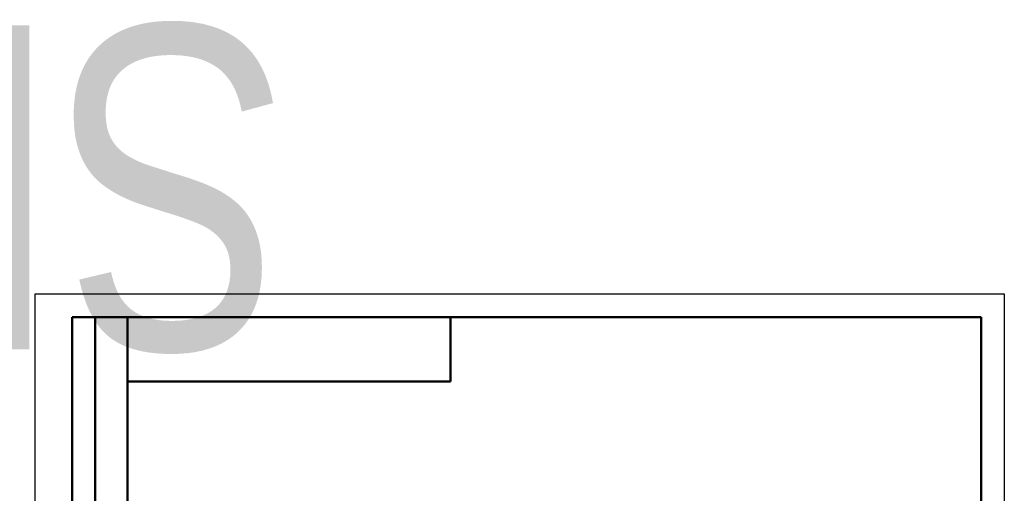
# Model space of a CAD drawing. Header units: millimetres. Extents: x -126 to 532, y -69 to 356.
# Tile 14 of 15: x -3 to 210, y 254 to 356. Entities that reach past the tile are written whole.
import ezdxf
from ezdxf.enums import TextEntityAlignment as Align

# ---------------------------------------------------------------- set-up
doc = ezdxf.new("R2018")
doc.units = ezdxf.units.MM
for name, color, linetype, lineweight in [('Кромка (ГОСТ)', 7, 'Continuous', 50), ('Обозначение (ГОСТ)', 7, 'Continuous', 25), ('Эскизная геометрия (ГОСТ)', 7, 'Continuous', 50)]:
    doc.layers.add(name, color=color, linetype=linetype, lineweight=lineweight)
doc.styles.get("Standard").update_dxf_attribs({"font": 'GOST Common Italic.ttf'})

# ---------------------------------------------------------------- blocks, each defined once
blk = doc.blocks.new('ГОСТ - Доп. графы 2')
at = {"layer": 'Эскизная геометрия (ГОСТ)'}
for p, q in [((-12, 0), (-12, 120)), ((-12, 120), (0, 120)), ((-7, 0), (-7, 120)), ((-12, 60), (0, 60)), ((0, 0), (-12, 0))]:
    blk.add_line(p, q, dxfattribs=at)
at = {"layer": 'Обозначение (ГОСТ)', "lineweight": 30, "width": 0.8, "flags": 17}
for tag, p in [('Первичная_применяемость', (-3.65, 90.03)), ('Справочный_номер', (-3.55, 30.02))]:
    blk.add_attdef(tag, text='', height=3.17, rotation=90, dxfattribs=at).set_placement(p, align=Align.MIDDLE_CENTER)
blk = doc.blocks.new('ГОСТ - Доп. графы 3')
at = {"layer": 'Эскизная геометрия (ГОСТ)'}
for p, q in [((0, 0), (70, 0)), ((70, 0), (70, -14)), ((70, -14), (0, -14))]:
    blk.add_line(p, q, dxfattribs=at)
at = {"layer": 'Обозначение (ГОСТ)', "lineweight": 30, "width": 0.8}
blk.add_attdef('ОБОЗНАЧЕНИЕ', text='', height=5, rotation=180, dxfattribs=at).set_placement((34.94, -6.97), align=Align.MIDDLE_CENTER)
blk = doc.blocks.new('Рамки ГОСТ_ граница 297x210')
at = {"layer": 'Кромка (ГОСТ)', "lineweight": 25}
for p, q in [((0, 0), (0, 297)), ((0, 297), (210, 297)), ((210, 297), (210, 0))]:
    blk.add_line(p, q, dxfattribs=at)
at = {"layer": 'Кромка (ГОСТ)'}
for p, q in [((205, 292), (20, 292)), ((20, 292), (20, 5)), ((205, 5), (205, 292))]:
    blk.add_line(p, q, dxfattribs=at)

msp = doc.modelspace()

# ---------------------------------------------------------------- block references
ref = msp.add_blockref('ГОСТ - Доп. графы 3', (20, 292))
lines = msp.add_mtext('\\W0.8000;SN01 ', dxfattribs={"layer": 'Обозначение (ГОСТ)', "insert": (54.942, 285.032), "char_height": 70.12484, "attachment_point": 1, "rotation": 180})
ref.add_attrib('ОБОЗНАЧЕНИЕ', '', (54.942, 285.032)).embed_mtext(lines)
for name, p in [('Рамки ГОСТ_ граница 297x210', (0, 0)), ('ГОСТ - Доп. графы 2', (20, 172))]:
    msp.add_blockref(name, p)

doc.saveas('drawing.dxf')
